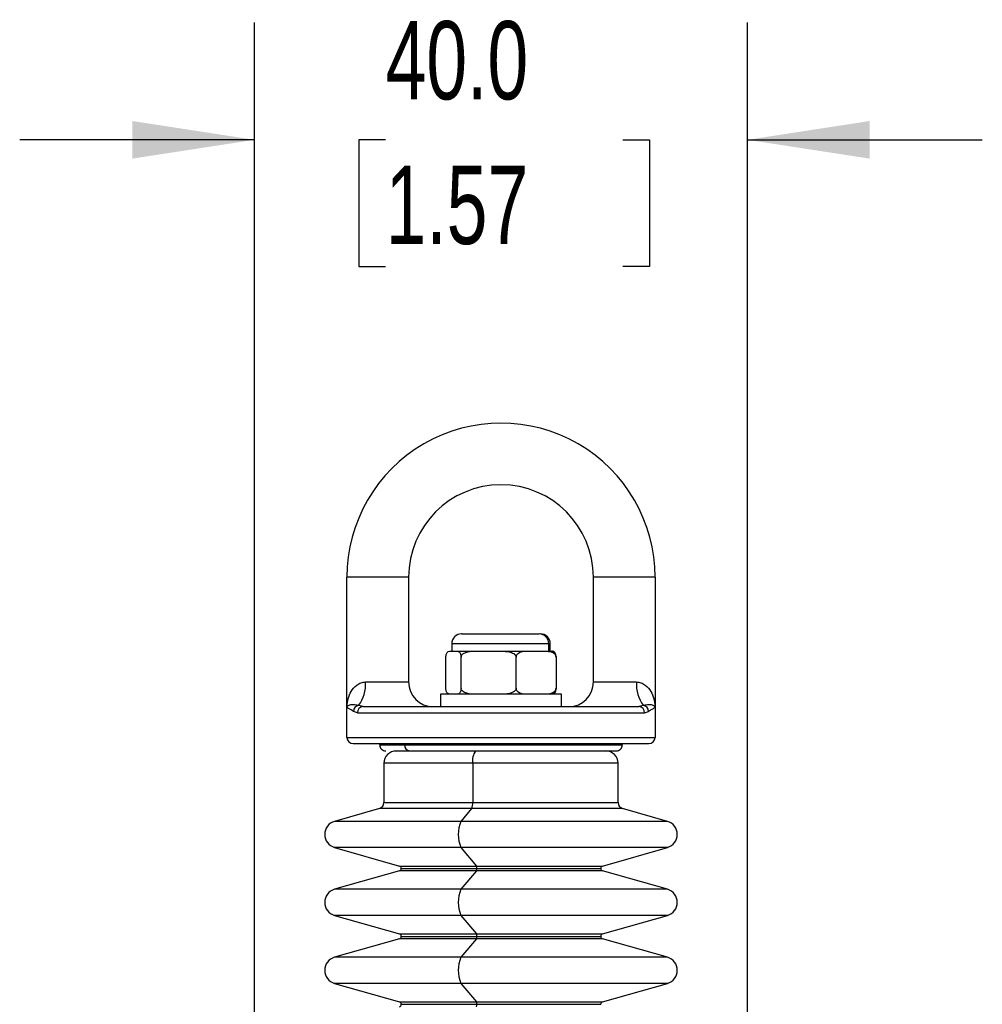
# Model space of a CAD drawing. Header units: millimetres. Extents: x 19 to 819, y 19 to 629.
# Tile 22 of 26: x 507 to 585, y 465 to 545. Entities that reach past the tile are written whole.
import ezdxf

# ---------------------------------------------------------------- set-up
doc = ezdxf.new("R2010")
doc.units = ezdxf.units.MM
doc.header["$LTSCALE"] = 3
doc.layers.add('DIMENSIONS', color=140, linetype='Continuous', lineweight=25)
doc.styles.add('SLDTEXTSTYLE0', font='TXT', dxfattribs={"width": 0.7})
doc.dimstyles.new('SLDDIMSTYLE1', dxfattribs={"dimtxt": 6.474023, "dimasz": 9.906, "dimexe": 0, "dimexo": 0.0625, "dimgap": 1.618506, "dimtad": 0, "dimtih": 1, "dimtoh": 1, "dimrnd": 1e-09, "dimzin": 4, "dimdsep": 46, "dimtxsty": 'SLDTEXTSTYLE0', "dimsah": 1, "dimcen": 0.09, "dimadec": 0, "dimazin": 1, "dimtfac": 1, "dimtmove": 0, "dimatfit": 0, "dimfxl": 0, "dimfrac": 2, "dimtolj": 1, "dimtzin": 12, "dimarcsym": 0})

# ---------------------------------------------------------------- blocks, each defined once
blk = doc.blocks.new('_D_9')
at = {"layer": 'DIMENSIONS'}
for p, q in [((526.235, 380.372), (526.235, 544.488)), ((566.235, 380.372), (566.235, 544.488)), ((526.235, 534.963), (507.185, 534.963)), ((536.872, 534.963), (534.698, 534.963)), ((534.698, 534.963), (534.698, 524.674)), ((556.11, 534.963), (558.284, 534.963)), ((558.284, 534.963), (558.284, 524.674)), ((566.235, 534.963), (585.285, 534.963)), ((534.698, 524.674), (536.872, 524.674)), ((558.284, 524.674), (556.11, 524.674))]:
    blk.add_line(p, q, dxfattribs=at)
for points in [[(526.235, 534.963), (516.329, 536.487), (516.329, 533.439)], [(566.235, 534.963), (576.141, 533.439), (576.141, 536.487)]]:
    blk.add_solid(points, dxfattribs=at)
at = {"layer": 'DIMENSIONS', "char_height": 6.35, "attachment_point": 1, "style": 'SLDTEXTSTYLE0'}
for s, insert in [('40.0', (536.872, 544.598)), ('1.57', (536.872, 532.859))]:
    blk.add_mtext(s, dxfattribs=dict(at, insert=insert))

msp = doc.modelspace()

# ---------------------------------------------------------------- linework, layer by layer
for p, q in [((533.735, 488.972), (533.735, 499.472)), ((538.735, 499.472), (533.735, 499.472)), ((538.735, 499.472), (538.735, 490.972)), ((553.735, 490.972), (553.735, 499.472)), ((558.735, 499.472), (553.735, 499.472)), ((558.735, 499.472), (558.735, 488.972)), ((542.235, 494.072), (542.235, 493.472)), ((550.106, 494.072), (542.235, 494.072)), ((550.106, 493.472), (550.106, 494.072)), ((550.235, 494.072), (550.106, 494.072)), ((550.235, 493.472), (550.235, 494.072)), ((541.765, 490.472), (541.765, 492.972)), ((542.118, 493.472), (542.379, 493.472)), ((542.379, 493.472), (542.64, 493.472)), ((542.64, 493.472), (544.278, 493.472)), ((542.993, 490.472), (542.993, 492.972)), ((544.278, 493.472), (545.229, 493.472)), ((545.229, 493.472), (546.179, 493.472)), ((546.179, 493.472), (548.395, 493.472)), ((547.464, 490.472), (547.464, 492.972)), ((548.395, 493.472), (549.084, 493.472)), ((549.084, 493.472), (549.774, 493.472)), ((549.774, 493.472), (550.221, 493.472)), ((550.705, 492.972), (550.705, 490.472)), ((535.235, 490.972), (538.735, 490.972)), ((553.735, 490.972), (557.235, 490.972)), ((541.335, 489.972), (541.335, 488.972)), ((551.135, 489.972), (541.335, 489.972)), ((551.135, 488.972), (551.135, 489.972)), ((533.735, 486.472), (533.735, 488.972)), ((535.048, 488.972), (534.676, 489.065)), ((535.048, 488.972), (557.423, 488.972)), ((557.794, 489.065), (557.423, 488.972)), ((558.735, 488.972), (558.735, 486.472)), ((534.581, 488.472), (534.258, 488.588)), ((534.581, 488.472), (557.889, 488.472)), ((557.889, 488.472), (558.212, 488.588)), ((533.735, 486.472), (558.735, 486.472)), ((534.235, 485.972), (558.235, 485.972)), ((536.385, 485.872), (538.43, 485.872)), ((538.43, 485.872), (556.085, 485.872)), ((537.532, 485.372), (538.826, 485.372)), ((538.826, 485.372), (555.539, 485.372)), ((536.735, 484.372), (536.735, 481.185)), ((543.943, 484.372), (536.735, 484.372)), ((543.943, 484.372), (543.943, 481.185)), ((555.735, 484.372), (543.943, 484.372)), ((555.735, 481.185), (555.735, 484.372)), ((536.735, 481.185), (543.943, 481.185)), ((543.943, 481.185), (555.735, 481.185)), ((536.373, 480.704), (532.732, 479.66)), ((543.855, 480.704), (536.373, 480.704)), ((543.855, 480.704), (542.977, 479.66)), ((556.097, 480.704), (543.855, 480.704)), ((559.738, 479.66), (556.097, 480.704)), ((542.977, 479.66), (532.732, 479.66)), ((559.738, 479.66), (542.977, 479.66)), ((532.732, 477.545), (537.99, 476.037)), ((542.977, 477.545), (532.732, 477.545)), ((542.977, 477.545), (544.245, 476.037)), ((559.738, 477.545), (542.977, 477.545)), ((554.48, 476.037), (559.738, 477.545)), ((537.99, 475.653), (532.732, 474.145)), ((537.99, 476.037), (544.245, 476.037)), ((544.245, 475.653), (537.99, 475.653)), ((538.135, 475.845), (544.28, 475.845)), ((544.245, 475.653), (542.977, 474.145)), ((544.245, 476.037), (554.48, 476.037)), ((554.48, 475.653), (544.245, 475.653)), ((544.28, 475.845), (554.335, 475.845)), ((559.738, 474.145), (554.48, 475.653)), ((542.977, 474.145), (532.732, 474.145)), ((559.738, 474.145), (542.977, 474.145)), ((532.732, 472.03), (537.99, 470.522)), ((542.977, 472.03), (532.732, 472.03)), ((542.977, 472.03), (544.245, 470.522)), ((559.738, 472.03), (542.977, 472.03)), ((554.48, 470.522), (559.738, 472.03)), ((537.99, 470.138), (532.732, 468.63)), ((537.99, 470.522), (544.245, 470.522)), ((544.245, 470.138), (537.99, 470.138)), ((538.135, 470.33), (544.28, 470.33)), ((544.245, 470.138), (542.977, 468.63)), ((544.245, 470.522), (554.48, 470.522)), ((554.48, 470.138), (544.245, 470.138)), ((544.28, 470.33), (554.335, 470.33)), ((559.738, 468.63), (554.48, 470.138)), ((542.977, 468.63), (532.732, 468.63)), ((559.738, 468.63), (542.977, 468.63)), ((532.732, 466.515), (537.99, 465.008)), ((542.977, 466.515), (532.732, 466.515)), ((542.977, 466.515), (544.245, 465.008)), ((559.738, 466.515), (542.977, 466.515)), ((554.48, 465.008), (559.738, 466.515)), ((537.99, 465.008), (544.245, 465.008)), ((544.245, 465.008), (554.48, 465.008)), ((538.135, 464.815), (544.28, 464.815)), ((544.28, 464.815), (554.335, 464.815))]:
    msp.add_line(p, q)
for centre, radius, start, end in [((546.235, 499.472), 12.5, 359.99992, 180.00008), ((546.235, 499.472), 7.5, 0.00005, 179.99995), ((543.035, 494.072), 0.8, 89.99897, 180.00196), ((549.319, 494.085), 0.787, 359.0787, 89.04697), ((549.435, 494.072), 0.8, 359.99792, 90.00108), ((550.213, 492.98), 0.492, 359.07595, 89.04801), ((532.574, 490.716), 2.673, 321.84997, 5.48917), ((540.735, 490.972), 2, 179.99979, 269.99963), ((551.735, 490.972), 2, 270.00038, 0.00017), ((559.896, 490.716), 2.673, 174.51093, 218.15002), ((550.213, 490.464), 0.492, 270.95195, 0.92067), ((534.784, 488.548), 0.528, 101.73662, 175.66749), ((535.065, 488.488), 0.484, 92.07663, 181.93636), ((557.405, 488.488), 0.484, 358.06355, 87.92349), ((557.686, 488.548), 0.528, 4.33289, 78.263), ((534.235, 486.472), 0.5, 180.00116, 269.9997), ((536.885, 485.872), 0.5, 179.99945, 269.99948), ((538.884, 485.825), 0.457, 174.16364, 262.62432), ((555.585, 485.872), 0.5, 270.00041, 0.00055), ((558.235, 486.472), 0.5, 270.00038, 359.99889), ((537.735, 484.372), 1, 89.99895, 180.0003), ((545.159, 484.607), 1.24, 141.91641, 190.94975), ((554.735, 484.372), 1, 359.9997, 90.00105), ((536.235, 481.185), 0.5, 286.00011, 0.00049), ((542.992, 481.109), 0.953, 334.8488, 4.53908), ((556.235, 481.185), 0.5, 179.99916, 254.00011), ((533.035, 478.602), 1.1, 105.99982, 254.00018), ((545.5, 478.602), 2.736, 157.26255, 202.73745), ((559.435, 478.602), 1.1, 285.99993, 74.00007), ((537.935, 475.845), 0.2, 359.99995, 74.00373), ((537.935, 475.845), 0.2, 285.99627, 0.00432), ((543.9, 475.875), 0.381, 355.45944, 25.15338), ((543.9, 475.815), 0.381, 334.84681, 4.54193), ((554.535, 475.845), 0.2, 105.9968, 179.9997), ((554.535, 475.845), 0.2, 179.99603, 254.0032), ((533.035, 473.088), 1.1, 105.99982, 254.00018), ((545.5, 473.088), 2.736, 157.26255, 202.73745), ((559.435, 473.088), 1.1, 285.99993, 74.00007), ((537.935, 470.33), 0.2, 0.00336, 73.99605), ((537.935, 470.33), 0.2, 286.00395, 359.99664), ((543.9, 470.36), 0.381, 355.46203, 25.14922), ((543.9, 470.3), 0.381, 334.85078, 4.53797), ((554.535, 470.33), 0.2, 106.00447, 179.99629), ((554.535, 470.33), 0.2, 180.00371, 253.99553), ((533.035, 467.573), 1.1, 105.99982, 254.00018), ((545.5, 467.573), 2.736, 157.26255, 202.73745), ((559.435, 467.573), 1.1, 285.99993, 74.00007), ((537.935, 464.815), 0.2, 359.99568, 74.00373), ((543.9, 464.845), 0.381, 355.45807, 25.15319), ((554.535, 464.815), 0.2, 105.9968, 180.00397), ((537.935, 464.815), 0.2, 285.99627, 0.00005), ((543.9, 464.785), 0.381, 334.84662, 4.54056)]:
    msp.add_arc(centre, radius, start, end)
for points, knots in [([(543.085, 494.872), (543.075, 494.872), (543.009, 494.872), (543.318, 494.872), (543.479, 494.872), (543.908, 494.872), (544.536, 494.872), (545.471, 494.872), (546.439, 494.872), (547.248, 494.872), (547.833, 494.872), (548.352, 494.872), (548.844, 494.872), (549.161, 494.872), (549.332, 494.872)], [0, 0, 0, 0, 0.004064, 0.027024, 0.07022, 0.131392, 0.208447, 0.380465, 0.570433, 0.671397, 0.765592, 0.849133, 0.918422, 1, 1, 1, 1]), ([(541.765, 492.972), (541.766, 493.001), (541.767, 493.057), (541.78, 493.148), (541.808, 493.251), (541.873, 493.391), (542.005, 493.47), (542.097, 493.471), (542.118, 493.472)], [0, 0, 0, 0, 0.1282345, 0.2436321, 0.4017352, 0.5957688, 0.9105284, 1, 1, 1, 1]), ([(542.64, 493.472), (542.725, 493.457), (542.839, 493.436), (542.924, 493.31), (542.96, 493.222), (542.983, 493.123), (542.992, 493.042), (542.993, 492.99), (542.993, 492.972)], [0, 0, 0, 0, 0.352808, 0.475458, 0.644152, 0.769519, 0.921907, 1, 1, 1, 1]), ([(542.993, 492.972), (542.997, 493.002), (543.003, 493.061), (543.056, 493.157), (543.174, 493.273), (543.507, 493.431), (543.901, 493.468), (544.204, 493.471), (544.278, 493.472)], [0, 0, 0, 0, 0.059843, 0.119034, 0.217582, 0.388423, 0.850358, 1, 1, 1, 1]), ([(546.179, 493.472), (546.458, 493.467), (546.801, 493.462), (547.183, 493.324), (547.326, 493.236), (547.419, 493.132), (547.459, 493.045), (547.463, 492.99), (547.464, 492.972)], [0, 0, 0, 0, 0.554446, 0.683637, 0.814236, 0.888412, 0.963934, 1, 1, 1, 1]), ([(547.464, 492.972), (547.466, 493.001), (547.47, 493.059), (547.507, 493.153), (547.589, 493.266), (547.823, 493.426), (548.12, 493.469), (548.341, 493.471), (548.395, 493.472)], [0, 0, 0, 0, 0.075769, 0.147369, 0.257392, 0.429893, 0.861652, 1, 1, 1, 1]), ([(549.774, 493.472), (549.979, 493.466), (550.233, 493.459), (550.506, 493.322), (550.609, 493.231), (550.675, 493.128), (550.702, 493.044), (550.704, 492.99), (550.705, 492.972)], [0, 0, 0, 0, 0.515016, 0.640949, 0.777001, 0.861391, 0.95414, 1, 1, 1, 1]), ([(550.705, 492.972), (550.704, 493.001), (550.703, 493.057), (550.69, 493.148), (550.662, 493.251), (550.597, 493.391), (550.465, 493.47), (550.373, 493.471), (550.352, 493.472)], [0, 0, 0, 0, 0.128234, 0.243631, 0.401735, 0.595768, 0.910527, 1, 1, 1, 1]), ([(533.735, 488.972), (533.797, 489.404), (533.892, 490.069), (534.433, 490.676), (534.858, 490.929), (535.114, 490.958), (535.235, 490.972)], [0, 0, 0, 0, 0.467343, 0.719156, 0.8669, 1, 1, 1, 1]), ([(557.235, 490.972), (557.356, 490.958), (557.612, 490.929), (558.037, 490.676), (558.578, 490.069), (558.673, 489.404), (558.735, 488.972)], [0, 0, 0, 0, 0.133094, 0.280836, 0.532656, 1, 1, 1, 1]), ([(542.118, 489.972), (542.033, 489.987), (541.919, 490.008), (541.835, 490.133), (541.799, 490.221), (541.776, 490.321), (541.766, 490.402), (541.765, 490.454), (541.765, 490.472)], [0, 0, 0, 0, 0.3528218, 0.4754775, 0.6441795, 0.7695516, 0.9219475, 1, 1, 1, 1]), ([(542.993, 490.472), (542.993, 490.443), (542.991, 490.387), (542.978, 490.296), (542.951, 490.193), (542.885, 490.053), (542.753, 489.974), (542.661, 489.972), (542.64, 489.972)], [0, 0, 0, 0, 0.1281939, 0.2435942, 0.4017009, 0.5957582, 0.910525, 1, 1, 1, 1]), ([(544.278, 489.972), (543.999, 489.976), (543.656, 489.982), (543.274, 490.119), (543.131, 490.208), (543.038, 490.312), (542.998, 490.399), (542.995, 490.454), (542.993, 490.472)], [0, 0, 0, 0, 0.554457, 0.683652, 0.814253, 0.88843, 0.963953, 1, 1, 1, 1]), ([(547.464, 490.472), (547.461, 490.442), (547.454, 490.383), (547.401, 490.286), (547.283, 490.171), (546.95, 490.013), (546.556, 489.975), (546.253, 489.973), (546.179, 489.972)], [0, 0, 0, 0, 0.059825, 0.119016, 0.217565, 0.388414, 0.850356, 1, 1, 1, 1]), ([(548.395, 489.972), (548.19, 489.978), (547.935, 489.985), (547.663, 490.122), (547.56, 490.212), (547.494, 490.316), (547.467, 490.4), (547.464, 490.454), (547.464, 490.472)], [0, 0, 0, 0, 0.515029, 0.640965, 0.777021, 0.861413, 0.954165, 1, 1, 1, 1]), ([(550.705, 490.472), (550.703, 490.442), (550.699, 490.385), (550.662, 490.29), (550.58, 490.177), (550.345, 490.018), (550.048, 489.975), (549.827, 489.972), (549.774, 489.972)], [0, 0, 0, 0, 0.075745, 0.147347, 0.257371, 0.429883, 0.86165, 1, 1, 1, 1]), ([(550.602, 490.091), (550.611, 490.102), (550.643, 490.144), (550.671, 490.222), (550.695, 490.321), (550.704, 490.402), (550.705, 490.454), (550.705, 490.472)], [0, 0, 0, 0, 0.104682, 0.392643, 0.606642, 0.86677, 1, 1, 1, 1]), ([(534.676, 489.065), (534.527, 489.087), (534.287, 489.122), (533.95, 489.117), (533.804, 489.018), (533.735, 488.972)], [0, 0, 0, 0, 0.46693, 0.749744, 1, 1, 1, 1]), ([(534.258, 488.588), (534.198, 488.628), (534.071, 488.712), (533.908, 488.798), (533.775, 488.877), (533.748, 488.941), (533.735, 488.972)], [0, 0, 0, 0, 0.3245227, 0.6901056, 0.8514027, 1, 1, 1, 1]), ([(558.735, 488.972), (558.666, 489.018), (558.52, 489.117), (558.183, 489.122), (557.943, 489.087), (557.794, 489.065)], [0, 0, 0, 0, 0.249879, 0.533151, 1, 1, 1, 1]), ([(558.735, 488.972), (558.713, 488.933), (558.652, 488.825), (558.438, 488.74), (558.294, 488.643), (558.212, 488.588)], [0, 0, 0, 0, 0.2015678, 0.5508248, 1, 1, 1, 1])]:
    msp.add_open_spline(points, degree=3, knots=knots)

# ---------------------------------------------------------------- dimensions: what is measured, and where the dimension line sits
at = {"layer": 'DIMENSIONS'}
dim = msp.add_linear_dim(base=(566.235, 534.963), p1=(526.235, 376.562), p2=(566.235, 376.562), dimstyle='SLDDIMSTYLE1', dxfattribs=at)
dim.commit()
dim.dimension.update_dxf_attribs({"geometry": '_D_9', "text_midpoint": (546.491, 534.963), "dimtype": 160})

doc.saveas('drawing.dxf')
